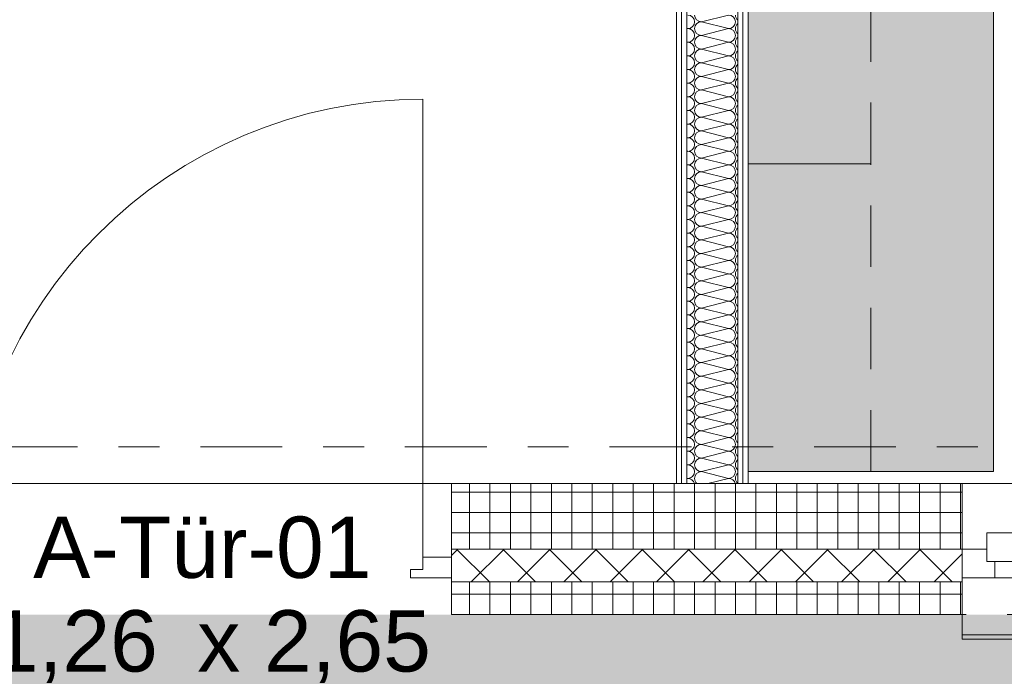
# Model space of a CAD drawing. Header units: metres. Extents: x -167 to 338, y -186 to 508.
# Tile 46 of 256: x 43.58 to 45.99, y 28.03 to 29.63. Entities that reach past the tile are written whole.
import ezdxf
from ezdxf.enums import TextEntityAlignment as Align

# ---------------------------------------------------------------- set-up
doc = ezdxf.new("R2010")
doc.units = ezdxf.units.M
doc.header["$MEASUREMENT"] = 0
doc.linetypes.add('Raster', pattern=[0.4, 0.2, -0.1, 0, -0.1])
doc.linetypes.add('Strichlinie eng', pattern=[0.23, 0.15, -0.08])
for name, color, linetype in [('10 Wand außen', 7, 'Continuous'), ('20 Decke', 7, 'Continuous'), ('50 Küche', 7, 'Continuous'), ('60 Gelände 2D Übersicht', 7, 'Continuous'), ('90 Achsraster', 7, 'Continuous'), ('94 Genehmigungsplanung Bemaßung', 7, 'Continuous')]:
    doc.layers.add(name, color=color, linetype=linetype)
doc.styles.add('ERSTELLTER_STIL_1', font='arial.ttf')
doc.styles.add('ERSTELLTER_STIL_2', font='arial.ttf')
doc.dimstyles.new('ERSTELLTER_STIL__1', dxfattribs={"dimtxt": 0.25, "dimasz": 0.19, "dimexe": 0.18, "dimexo": 0.1, "dimgap": 0, "dimtad": 1, "dimtih": 1, "dimtoh": 1, "dimzin": 0, "dimdsep": 46, "dimtxsty": 'ERSTELLTER_STIL_1', "dimblk": 'ARROWHEAD_6', "dimblk1": 'ARROWHEAD_6', "dimblk2": 'ARROWHEAD_6', "dimcen": 0.09, "dimclrd": 7, "dimclre": 7, "dimclrt": 7, "dimazin": 0, "dimtfac": 1, "dimtdec": 4, "dimtmove": 0, "dimatfit": 3, "dimfxl": 1, "dimtolj": 1, "dimtzin": 0, "dimarcsym": 0})
doc.dimstyles.new('ERSTELLTER_STIL__2', dxfattribs={"dimtxt": 0.25, "dimasz": 0.19, "dimexe": 0.18, "dimexo": 0.1, "dimgap": 0, "dimtad": 1, "dimzin": 0, "dimdsep": 46, "dimtxsty": 'ERSTELLTER_STIL_1', "dimblk": 'ARROWHEAD_6', "dimblk1": 'ARROWHEAD_6', "dimblk2": 'ARROWHEAD_6', "dimcen": 0.09, "dimclrd": 7, "dimclre": 7, "dimclrt": 7, "dimazin": 0, "dimtfac": 1, "dimtdec": 4, "dimtmove": 0, "dimatfit": 3, "dimfxl": 1, "dimtolj": 1, "dimtzin": 0, "dimarcsym": 0})
pattern_1 = [(0, (27236.132094, 33357.27905), (0, 0.05), []), (90, (27236.132094, 33357.27905), (-0.05, 0), [])]
pattern_2 = [(0, (27236.132094, 33357.27905), (0, 0.075), [0, -0.075])]

# ---------------------------------------------------------------- blocks, each defined once
blk = doc.blocks.new('1-Flügelfenster 27_2')
at = {"layer": '10 Wand außen', "color": 7, "linetype": 'Continuous', "lineweight": 13}
for p, q in [((-0.505, 0.16), (0.505, 0.16)), ((-0.505, -0.07), (-0.505, -0.22)), ((0.505, -0.22), (0.505, -0.07)), ((-0.505, -0.16), (-0.505, -0.21)), ((0.505, -0.21), (0.505, -0.16)), ((-0.505, -0.21), (0.505, -0.21)), ((-0.505, -0.22), (0.505, -0.22))]:
    blk.add_line(p, q, dxfattribs=at)
at = {"layer": '10 Wand außen', "color": 8, "linetype": 'Continuous', "lineweight": 18}
for p, q in [((-0.505, 0), (-0.505, 0.16)), ((0.505, 0), (0.505, 0.16)), ((-0.505, -0.07), (-0.505, 0)), ((-0.505, -0.07), (-0.505, 0)), ((0.505, -0.07), (0.505, 0)), ((0.505, -0.07), (0.505, 0)), ((-0.505, -0.08), (-0.505, -0.07)), ((0.505, -0.08), (0.505, -0.07)), ((-0.505, -0.16), (-0.505, -0.08)), ((0.505, -0.16), (0.505, -0.08))]:
    blk.add_line(p, q, dxfattribs=at)
at = {"layer": '10 Wand außen', "color": 7, "linetype": 'Continuous', "lineweight": 18}
for p, q in [((-0.445, -0.03), (-0.445, 0.04)), ((-0.445, 0.04), (-0.365, 0.04)), ((-0.365, 0.04), (0.365, 0.04)), ((-0.365, 0.04), (-0.365, -0.03)), ((0.365, -0.03), (0.365, 0.04)), ((0.365, 0.04), (0.445, 0.04)), ((0.445, 0.04), (0.445, -0.03)), ((-0.505, 0), (-0.445, 0)), ((-0.445, 0), (-0.445, -0.03)), ((-0.365, 0.01), (0.365, 0.01)), ((0.445, -0.03), (0.445, 0)), ((0.445, 0), (0.505, 0)), ((0.365, 0), (-0.365, 0)), ((-0.445, -0.03), (-0.425, -0.03)), ((-0.365, -0.03), (-0.445, -0.03)), ((-0.425, -0.03), (-0.425, -0.07)), ((0.365, -0.03), (-0.365, -0.03)), ((0.445, -0.03), (0.365, -0.03)), ((0.425, -0.07), (0.425, -0.03)), ((0.425, -0.03), (0.445, -0.03)), ((-0.425, -0.07), (-0.505, -0.07)), ((0.425, -0.07), (-0.425, -0.07)), ((0.505, -0.07), (0.425, -0.07))]:
    blk.add_line(p, q, dxfattribs=at)
at = {"layer": '10 Wand außen', "color": 7, "linetype": 'Strichlinie eng', "lineweight": 13}
blk.add_line((-0.505, -0.16), (0.505, -0.16), dxfattribs=at)
blk = doc.blocks.new('Eingang 01 1-Fl 27')
at = {"layer": '10 Wand außen', "color": 7, "linetype": 'Continuous', "lineweight": 18}
for p, q in [((0.56, 0), (0.56, 1.12)), ((-0.56, 0), (-0.63, 0)), ((-0.63, 0), (-0.63, -0.05)), ((-0.56, -0.03), (-0.56, 0)), ((0.56, -0.03), (0.56, 0)), ((0.56, 0), (0.63, 0)), ((0.63, 0), (0.63, -0.05)), ((-0.53, -0.03), (-0.56, -0.03)), ((-0.53, -0.05), (-0.53, -0.03)), ((0.53, -0.05), (0.53, -0.03)), ((0.53, -0.03), (0.56, -0.03)), ((-0.63, -0.05), (-0.53, -0.05)), ((0.63, -0.05), (0.53, -0.05))]:
    blk.add_line(p, q, dxfattribs=at)
at = {"layer": '10 Wand außen', "color": 8, "linetype": 'Continuous', "lineweight": 18}
for p, q in [((-0.63, 0.18), (-0.63, 0.02)), ((0.63, 0.18), (0.63, 0.02)), ((-0.63, 0.02), (-0.63, 0)), ((-0.63, 0), (-0.63, -0.05)), ((-0.63, 0), (-0.63, -0.05)), ((0.63, 0.02), (0.63, 0)), ((0.63, 0), (0.63, -0.05)), ((0.63, 0), (0.63, -0.05)), ((-0.63, -0.05), (-0.63, -0.06)), ((-0.63, -0.06), (-0.63, -0.14)), ((0.63, -0.05), (0.63, -0.06)), ((0.63, -0.06), (0.63, -0.14))]:
    blk.add_line(p, q, dxfattribs=at)
at = {"layer": '10 Wand außen', "color": 7, "linetype": 'Continuous', "lineweight": 13}
blk.add_arc((0.56, 0), 1.12, 90, 180, dxfattribs=at)
blk = doc.blocks.new('T Marker 27_9')
at = {"layer": '10 Wand außen', "color": 7, "lineweight": 13, "char_height": 0.15, "attachment_point": 7, "style": 'ERSTELLTER_STIL_1'}
for s, insert in [('\\A1;{\\pql;\\pt0;\\fArial|b0|i0|c0|p0;\\W1.000000;1,26\\fArial|b0|i0|c0|p0;\\W1.000000;\\A1{\\H.66x;\\S^  ;}\\fArial|b0|i0|c0|p0;\\W1.000000; x 2,65\\fArial|b0|i0|c0|p0;\\W1.000000;\\A1{\\H.66x;\\S^  ;}}', (-0.4954, -0.5033)), ('\\A1;{\\pql;\\pt0;\\fArial|b0|i0|c0|p0;\\W1.000000;A-Tür-01\\fArial|b0|i0|c0|p0;\\W1.000000;\\fArial|b0|i0|c0|p0;\\W1.000000;\\fArial|b0|i0|c0|p0;\\W1.000000;}', (-0.3922, -0.2326))]:
    blk.add_mtext(s, dxfattribs=dict(at, insert=insert))
blk = doc.blocks.new('*X104', base_point=(27236.1321, 33357.279))
at = {"layer": '10 Wand außen', "color": 8, "linetype": 'Continuous', "lineweight": 18}
for p, q in [((45.3154, 29.6457), (45.2488, 29.629)), ((45.3154, 29.6124), (45.2488, 29.629)), ((45.2154, 29.6124), (45.213, 29.613)), ((45.2154, 29.6124), (45.213, 29.6118)), ((45.3154, 29.6124), (45.2488, 29.5957)), ((45.2154, 29.579), (45.213, 29.5797)), ((45.2154, 29.579), (45.213, 29.5784)), ((45.3154, 29.579), (45.2488, 29.5957)), ((45.3154, 29.579), (45.2488, 29.5624)), ((45.3154, 29.5457), (45.2488, 29.5624)), ((45.2154, 29.5457), (45.213, 29.5463)), ((45.2154, 29.5457), (45.213, 29.5451)), ((45.3154, 29.5457), (45.2488, 29.529)), ((45.3154, 29.5124), (45.2488, 29.529)), ((45.2154, 29.5124), (45.213, 29.513)), ((45.2154, 29.5124), (45.213, 29.5118)), ((45.3154, 29.5124), (45.2488, 29.4957)), ((45.2154, 29.479), (45.213, 29.4797)), ((45.2154, 29.479), (45.213, 29.4784)), ((45.3154, 29.479), (45.2488, 29.4957)), ((45.3154, 29.479), (45.2488, 29.4624)), ((45.3154, 29.4457), (45.2488, 29.4624)), ((45.2154, 29.4457), (45.213, 29.4463)), ((45.2154, 29.4457), (45.213, 29.4451)), ((45.3154, 29.4457), (45.2488, 29.429)), ((45.2154, 29.4124), (45.213, 29.413)), ((45.2154, 29.4124), (45.213, 29.4118)), ((45.3154, 29.4124), (45.2488, 29.429)), ((45.3154, 29.4124), (45.2488, 29.3957)), ((45.3154, 29.379), (45.2488, 29.3957)), ((45.2154, 29.379), (45.213, 29.3797)), ((45.2154, 29.379), (45.213, 29.3784)), ((45.3154, 29.379), (45.2488, 29.3624)), ((45.3154, 29.3457), (45.2488, 29.3624)), ((45.2154, 29.3457), (45.213, 29.3463)), ((45.2154, 29.3457), (45.213, 29.3451)), ((45.3154, 29.3457), (45.2488, 29.329)), ((45.2154, 29.3124), (45.213, 29.313)), ((45.2154, 29.3124), (45.213, 29.3118)), ((45.3154, 29.3124), (45.2488, 29.329)), ((45.3154, 29.3124), (45.2488, 29.2957)), ((45.3154, 29.279), (45.2488, 29.2957)), ((45.2154, 29.279), (45.213, 29.2797)), ((45.2154, 29.279), (45.213, 29.2784)), ((45.3154, 29.279), (45.2488, 29.2624)), ((45.3154, 29.2457), (45.2488, 29.2624)), ((45.2154, 29.2457), (45.213, 29.2463)), ((45.2154, 29.2457), (45.213, 29.2451)), ((45.3154, 29.2457), (45.2488, 29.229)), ((45.2154, 29.2124), (45.213, 29.213)), ((45.3154, 29.2124), (45.2488, 29.229)), ((45.2154, 29.2124), (45.213, 29.2118)), ((45.3154, 29.2124), (45.2488, 29.1957)), ((45.3154, 29.179), (45.2488, 29.1957)), ((45.2154, 29.179), (45.213, 29.1797)), ((45.2154, 29.179), (45.213, 29.1784)), ((45.3154, 29.179), (45.2488, 29.1624)), ((45.2154, 29.1457), (45.213, 29.1463)), ((45.2154, 29.1457), (45.213, 29.1451)), ((45.3154, 29.1457), (45.2488, 29.1624)), ((45.3154, 29.1457), (45.2488, 29.129)), ((45.3154, 29.1124), (45.2488, 29.129)), ((45.2154, 29.1124), (45.213, 29.113)), ((45.2154, 29.1124), (45.213, 29.1118)), ((45.3154, 29.1124), (45.2488, 29.0957)), ((45.3154, 29.079), (45.2488, 29.0957)), ((45.2154, 29.079), (45.213, 29.0797)), ((45.2154, 29.079), (45.213, 29.0784)), ((45.3154, 29.079), (45.2488, 29.0624)), ((45.2154, 29.0457), (45.213, 29.0463)), ((45.2154, 29.0457), (45.213, 29.0451)), ((45.3154, 29.0457), (45.2488, 29.0624)), ((45.3154, 29.0457), (45.2488, 29.029)), ((45.3154, 29.0124), (45.2488, 29.029)), ((45.2154, 29.0124), (45.213, 29.013)), ((45.2154, 29.0124), (45.213, 29.0118)), ((45.3154, 29.0124), (45.2488, 28.9957)), ((45.2154, 28.979), (45.213, 28.9797)), ((45.2154, 28.979), (45.213, 28.9784)), ((45.3154, 28.979), (45.2488, 28.9957)), ((45.3154, 28.979), (45.2488, 28.9624)), ((45.3154, 28.9457), (45.2488, 28.9624)), ((45.2154, 28.9457), (45.213, 28.9463)), ((45.2154, 28.9457), (45.213, 28.9451)), ((45.3154, 28.9457), (45.2488, 28.929)), ((45.3154, 28.9124), (45.2488, 28.929)), ((45.2154, 28.9124), (45.213, 28.913)), ((45.2154, 28.9124), (45.213, 28.9118)), ((45.3154, 28.9124), (45.2488, 28.8957)), ((45.2154, 28.879), (45.213, 28.8797)), ((45.2154, 28.879), (45.213, 28.8784)), ((45.3154, 28.879), (45.2488, 28.8957)), ((45.3154, 28.879), (45.2488, 28.8624)), ((45.3154, 28.8457), (45.2488, 28.8624)), ((45.2154, 28.8457), (45.213, 28.8463)), ((45.2154, 28.8457), (45.213, 28.8451)), ((45.3154, 28.8457), (45.2488, 28.829)), ((45.3154, 28.8124), (45.2488, 28.829)), ((45.2154, 28.8124), (45.213, 28.813)), ((45.2154, 28.8124), (45.213, 28.8118)), ((45.3154, 28.8124), (45.2488, 28.7957)), ((45.2154, 28.779), (45.213, 28.7797)), ((45.3154, 28.779), (45.2488, 28.7957)), ((45.2154, 28.779), (45.213, 28.7784)), ((45.3154, 28.779), (45.2488, 28.7624)), ((45.3154, 28.7457), (45.2488, 28.7624)), ((45.2154, 28.7457), (45.213, 28.7463)), ((45.2154, 28.7457), (45.213, 28.7451)), ((45.3154, 28.7457), (45.2488, 28.729)), ((45.2154, 28.7124), (45.213, 28.713)), ((45.2154, 28.7124), (45.213, 28.7118)), ((45.3154, 28.7124), (45.2488, 28.729)), ((45.3154, 28.7124), (45.2488, 28.6957)), ((45.3154, 28.679), (45.2488, 28.6957)), ((45.2154, 28.679), (45.213, 28.6797)), ((45.2154, 28.679), (45.213, 28.6784)), ((45.3154, 28.679), (45.2488, 28.6624)), ((45.3154, 28.6457), (45.2488, 28.6624)), ((45.2154, 28.6457), (45.213, 28.6463)), ((45.2154, 28.6457), (45.213, 28.6451)), ((45.3154, 28.6457), (45.2488, 28.629)), ((45.2154, 28.6124), (45.213, 28.613)), ((45.2154, 28.6124), (45.213, 28.6118)), ((45.3154, 28.6124), (45.2488, 28.629)), ((45.3154, 28.6124), (45.2488, 28.5957)), ((45.3154, 28.579), (45.2488, 28.5957)), ((45.2154, 28.579), (45.213, 28.5797)), ((45.2154, 28.579), (45.213, 28.5784)), ((45.3154, 28.579), (45.2488, 28.5624)), ((45.2154, 28.5457), (45.213, 28.5463)), ((45.2154, 28.5457), (45.213, 28.5451)), ((45.3154, 28.5457), (45.2488, 28.5624)), ((45.3154, 28.5457), (45.2488, 28.529)), ((45.3154, 28.5124), (45.2488, 28.529)), ((45.2154, 28.5124), (45.213, 28.513)), ((45.2154, 28.5124), (45.213, 28.5118)), ((45.3154, 28.5124), (45.2646, 28.4997))]:
    blk.add_line(p, q, dxfattribs=at)
for centre, start, end in [((45.2154, 29.629), 0, 90), ((45.2154, 29.629), 270, 0), ((45.2488, 29.6457), 180, 270), ((45.2488, 29.6124), 90, 180), ((45.3154, 29.629), 0, 90), ((45.3154, 29.629), 270, 0), ((45.3488, 29.6457), 180, 229.7207), ((45.3488, 29.6124), 130.2793, 180), ((45.2154, 29.5957), 0, 90), ((45.2488, 29.6124), 180, 270), ((45.3154, 29.5957), 0, 90), ((45.3488, 29.6124), 180, 229.7207), ((45.2154, 29.5957), 270, 0), ((45.2154, 29.5624), 0, 90), ((45.2488, 29.579), 90, 180), ((45.2488, 29.579), 180, 270), ((45.3154, 29.5957), 270, 0), ((45.3154, 29.5624), 0, 90), ((45.3488, 29.579), 130.2793, 180), ((45.3488, 29.579), 180, 229.7207), ((45.2154, 29.5624), 270, 0), ((45.2488, 29.5457), 90, 180), ((45.3154, 29.5624), 270, 0), ((45.3488, 29.5457), 130.2793, 180), ((45.2154, 29.529), 0, 90), ((45.2154, 29.529), 270, 0), ((45.2488, 29.5457), 180, 270), ((45.2488, 29.5124), 90, 180), ((45.3154, 29.529), 0, 90), ((45.3154, 29.529), 270, 0), ((45.3488, 29.5457), 180, 229.7207), ((45.2154, 29.4957), 0, 90), ((45.2488, 29.5124), 180, 270), ((45.3154, 29.4957), 0, 90), ((45.3488, 29.5124), 130.2793, 180), ((45.3488, 29.5124), 180, 229.7207), ((45.2154, 29.4957), 270, 0), ((45.2154, 29.4624), 0, 90), ((45.2488, 29.479), 90, 180), ((45.2488, 29.479), 180, 270), ((45.3154, 29.4957), 270, 0), ((45.3154, 29.4624), 0, 90), ((45.3488, 29.479), 130.2793, 180), ((45.3488, 29.479), 180, 229.7207), ((45.2154, 29.4624), 270, 0), ((45.2488, 29.4457), 90, 180), ((45.3154, 29.4624), 270, 0), ((45.3488, 29.4457), 130.2793, 180), ((45.2154, 29.429), 0, 90), ((45.2488, 29.4457), 180, 270), ((45.3154, 29.429), 0, 90), ((45.3488, 29.4457), 180, 229.7207), ((45.2154, 29.429), 270, 0), ((45.2154, 29.3957), 0, 90), ((45.2488, 29.4124), 90, 180), ((45.2488, 29.4124), 180, 270), ((45.3154, 29.429), 270, 0), ((45.3154, 29.3957), 0, 90), ((45.3488, 29.4124), 130.2793, 180), ((45.3488, 29.4124), 180, 229.7207), ((45.2154, 29.3957), 270, 0), ((45.2488, 29.379), 90, 180), ((45.3154, 29.3957), 270, 0), ((45.3488, 29.379), 130.2793, 180), ((45.2154, 29.3624), 0, 90), ((45.2154, 29.3624), 270, 0), ((45.2488, 29.379), 180, 270), ((45.2488, 29.3457), 90, 180), ((45.3154, 29.3624), 0, 90), ((45.3154, 29.3624), 270, 0), ((45.3488, 29.379), 180, 229.7207), ((45.3488, 29.3457), 130.2793, 180), ((45.2154, 29.329), 0, 90), ((45.2488, 29.3457), 180, 270), ((45.3154, 29.329), 0, 90), ((45.3488, 29.3457), 180, 229.7207), ((45.2154, 29.329), 270, 0), ((45.2154, 29.2957), 0, 90), ((45.2488, 29.3124), 90, 180), ((45.2488, 29.3124), 180, 270), ((45.3154, 29.329), 270, 0), ((45.3154, 29.2957), 0, 90), ((45.3488, 29.3124), 130.2793, 180), ((45.3488, 29.3124), 180, 229.7207), ((45.2154, 29.2957), 270, 0), ((45.2488, 29.279), 90, 180), ((45.3154, 29.2957), 270, 0), ((45.3488, 29.279), 130.2793, 180), ((45.2154, 29.2624), 0, 90), ((45.2154, 29.2624), 270, 0), ((45.2488, 29.279), 180, 270), ((45.2488, 29.2457), 90, 180), ((45.3154, 29.2624), 0, 90), ((45.3154, 29.2624), 270, 0), ((45.3488, 29.279), 180, 229.7207), ((45.2154, 29.229), 0, 90), ((45.2488, 29.2457), 180, 270), ((45.3154, 29.229), 0, 90), ((45.3488, 29.2457), 130.2793, 180), ((45.3488, 29.2457), 180, 229.7207), ((45.2154, 29.229), 270, 0), ((45.2488, 29.2124), 90, 180), ((45.3154, 29.229), 270, 0), ((45.3488, 29.2124), 130.2793, 180), ((45.2154, 29.1957), 0, 90), ((45.2154, 29.1957), 270, 0), ((45.2488, 29.2124), 180, 270), ((45.2488, 29.179), 90, 180), ((45.3154, 29.1957), 0, 90), ((45.3154, 29.1957), 270, 0), ((45.3488, 29.2124), 180, 229.7207), ((45.3488, 29.179), 130.2793, 180), ((45.2154, 29.1624), 0, 90), ((45.2488, 29.179), 180, 270), ((45.3154, 29.1624), 0, 90), ((45.3488, 29.179), 180, 229.7207), ((45.2154, 29.1624), 270, 0), ((45.2154, 29.129), 0, 90), ((45.2488, 29.1457), 90, 180), ((45.2488, 29.1457), 180, 270), ((45.3154, 29.1624), 270, 0), ((45.3154, 29.129), 0, 90), ((45.3488, 29.1457), 130.2793, 180), ((45.3488, 29.1457), 180, 229.7207), ((45.2154, 29.129), 270, 0), ((45.2488, 29.1124), 90, 180), ((45.3154, 29.129), 270, 0), ((45.3488, 29.1124), 130.2793, 180), ((45.2154, 29.0957), 0, 90), ((45.2154, 29.0957), 270, 0), ((45.2488, 29.1124), 180, 270), ((45.2488, 29.079), 90, 180), ((45.3154, 29.0957), 0, 90), ((45.3154, 29.0957), 270, 0), ((45.3488, 29.1124), 180, 229.7207), ((45.2154, 29.0624), 0, 90), ((45.2488, 29.079), 180, 270), ((45.3154, 29.0624), 0, 90), ((45.3488, 29.079), 130.2793, 180), ((45.3488, 29.079), 180, 229.7207), ((45.2154, 29.0624), 270, 0), ((45.2154, 29.029), 0, 90), ((45.2488, 29.0457), 90, 180), ((45.2488, 29.0457), 180, 270), ((45.3154, 29.0624), 270, 0), ((45.3154, 29.029), 0, 90), ((45.3488, 29.0457), 130.2793, 180), ((45.3488, 29.0457), 180, 229.7207), ((45.2154, 29.029), 270, 0), ((45.2488, 29.0124), 90, 180), ((45.3154, 29.029), 270, 0), ((45.3488, 29.0124), 130.2793, 180), ((45.2154, 28.9957), 0, 90), ((45.2488, 29.0124), 180, 270), ((45.3154, 28.9957), 0, 90), ((45.3488, 29.0124), 180, 229.7207), ((45.2154, 28.9957), 270, 0), ((45.2154, 28.9624), 0, 90), ((45.2488, 28.979), 90, 180), ((45.2488, 28.979), 180, 270), ((45.3154, 28.9957), 270, 0), ((45.3154, 28.9624), 0, 90), ((45.3488, 28.979), 130.2793, 180), ((45.3488, 28.979), 180, 229.7207), ((45.2154, 28.9624), 270, 0), ((45.2488, 28.9457), 90, 180), ((45.3154, 28.9624), 270, 0), ((45.3488, 28.9457), 130.2793, 180), ((45.2154, 28.929), 0, 90), ((45.2154, 28.929), 270, 0), ((45.2488, 28.9457), 180, 270), ((45.2488, 28.9124), 90, 180), ((45.3154, 28.929), 0, 90), ((45.3154, 28.929), 270, 0), ((45.3488, 28.9457), 180, 229.7207), ((45.3488, 28.9124), 130.2793, 180), ((45.2154, 28.8957), 0, 90), ((45.2488, 28.9124), 180, 270), ((45.3154, 28.8957), 0, 90), ((45.3488, 28.9124), 180, 229.7207), ((45.2154, 28.8957), 270, 0), ((45.2154, 28.8624), 0, 90), ((45.2488, 28.879), 90, 180), ((45.2488, 28.879), 180, 270), ((45.3154, 28.8957), 270, 0), ((45.3154, 28.8624), 0, 90), ((45.3488, 28.879), 130.2793, 180), ((45.3488, 28.879), 180, 229.7207), ((45.2154, 28.8624), 270, 0), ((45.2488, 28.8457), 90, 180), ((45.3154, 28.8624), 270, 0), ((45.3488, 28.8457), 130.2793, 180), ((45.2154, 28.829), 0, 90), ((45.2154, 28.829), 270, 0), ((45.2488, 28.8457), 180, 270), ((45.2488, 28.8124), 90, 180), ((45.3154, 28.829), 0, 90), ((45.3154, 28.829), 270, 0), ((45.3488, 28.8457), 180, 229.7207), ((45.2154, 28.7957), 0, 90), ((45.2488, 28.8124), 180, 270), ((45.3154, 28.7957), 0, 90), ((45.3488, 28.8124), 130.2793, 180), ((45.3488, 28.8124), 180, 229.7207), ((45.2154, 28.7957), 270, 0), ((45.2488, 28.779), 90, 180), ((45.3154, 28.7957), 270, 0), ((45.3488, 28.779), 130.2793, 180), ((45.2154, 28.7624), 0, 90), ((45.2154, 28.7624), 270, 0), ((45.2488, 28.779), 180, 270), ((45.2488, 28.7457), 90, 180), ((45.3154, 28.7624), 0, 90), ((45.3154, 28.7624), 270, 0), ((45.3488, 28.779), 180, 229.7207), ((45.3488, 28.7457), 130.2793, 180), ((45.2154, 28.729), 0, 90), ((45.2488, 28.7457), 180, 270), ((45.3154, 28.729), 0, 90), ((45.3488, 28.7457), 180, 229.7207), ((45.2154, 28.729), 270, 0), ((45.2154, 28.6957), 0, 90), ((45.2488, 28.7124), 90, 180), ((45.2488, 28.7124), 180, 270), ((45.3154, 28.729), 270, 0), ((45.3154, 28.6957), 0, 90), ((45.3488, 28.7124), 130.2793, 180), ((45.3488, 28.7124), 180, 229.7207), ((45.2154, 28.6957), 270, 0), ((45.2488, 28.679), 90, 180), ((45.3154, 28.6957), 270, 0), ((45.3488, 28.679), 130.2793, 180), ((45.2154, 28.6624), 0, 90), ((45.2154, 28.6624), 270, 0), ((45.2488, 28.679), 180, 270), ((45.2488, 28.6457), 90, 180), ((45.3154, 28.6624), 0, 90), ((45.3154, 28.6624), 270, 0), ((45.3488, 28.679), 180, 229.7207), ((45.2154, 28.629), 0, 90), ((45.2488, 28.6457), 180, 270), ((45.3154, 28.629), 0, 90), ((45.3488, 28.6457), 130.2793, 180), ((45.3488, 28.6457), 180, 229.7207), ((45.2154, 28.629), 270, 0), ((45.2154, 28.5957), 0, 90), ((45.2488, 28.6124), 90, 180), ((45.2488, 28.6124), 180, 270), ((45.3154, 28.629), 270, 0), ((45.3154, 28.5957), 0, 90), ((45.3488, 28.6124), 130.2793, 180), ((45.3488, 28.6124), 180, 229.7207), ((45.2154, 28.5957), 270, 0), ((45.2488, 28.579), 90, 180), ((45.3154, 28.5957), 270, 0), ((45.3488, 28.579), 130.2793, 180), ((45.2154, 28.5624), 0, 90), ((45.2488, 28.579), 180, 270), ((45.3154, 28.5624), 0, 90), ((45.3488, 28.579), 180, 229.7207), ((45.2154, 28.5624), 270, 0), ((45.2154, 28.529), 0, 90), ((45.2488, 28.5457), 90, 180), ((45.2488, 28.5457), 180, 270), ((45.3154, 28.5624), 270, 0), ((45.3154, 28.529), 0, 90), ((45.3488, 28.5457), 130.2793, 180), ((45.3488, 28.5457), 180, 229.7207), ((45.2154, 28.529), 270, 0), ((45.2488, 28.5124), 90, 180), ((45.3154, 28.529), 270, 0), ((45.3488, 28.5124), 130.2793, 180), ((45.2154, 28.4957), 13.7464, 90), ((45.2488, 28.5124), 180, 229.6741), ((45.3154, 28.4957), 13.7464, 90), ((45.3488, 28.5124), 180, 229.7012)]:
    blk.add_arc(centre, 0.0167, start, end, dxfattribs=at)
blk = doc.blocks.new('Standard-Rastermarker_139')
at = {"layer": '90 Achsraster', "color": 14, "linetype": 'Raster', "lineweight": 18, "true_color": 0xa80000}
blk.add_line((1, 0), (45.4427, 0), dxfattribs=at)
at = {"layer": '90 Achsraster', "color": 14, "lineweight": 18, "true_color": 0xa80000, "style": 'ERSTELLTER_STIL_2'}
for tag, p in [('AC_MarkerText_1_0', (-0.35, 0.15)), ('AC_MarkerText_1_1', (46.7927, 0.15))]:
    blk.add_attdef(tag, text='', height=0.3, dxfattribs=at).set_placement(p, align=Align.TOP_CENTER)
blk = doc.blocks.new('Konzeptküche 27_2')
at = {"layer": '50 Küche', "linetype": 'Continuous', "lineweight": 0, "true_color": 0xffffff}
blk.add_hatch(color=7, dxfattribs=at).paths.add_polyline_path([(0.7009, 0), (3, 0), (3, 0.6), (0.7009, 0.6)])
at = {"layer": '50 Küche', "color": 7, "linetype": 'Strichlinie eng', "lineweight": 13}
for p, q in [((2.2483, 0.3), (1.4856, 0.3)), ((3, 0.3), (2.2483, 0.3)), ((2.2483, 0.3), (2.2483, 0)), ((2.2483, 0), (2.2483, 0.3)), ((3, 0), (3, 0.3)), ((1.4856, 0), (2.2483, 0)), ((2.2483, 0), (3, 0))]:
    blk.add_line(p, q, dxfattribs=at)
at = {"layer": '50 Küche', "color": 7, "linetype": 'Continuous', "lineweight": 13, "flags": 128}
blk.add_lwpolyline([(0.7009, 0), (3, 0), (3, 0.6), (0.7009, 0.6)], close=True, dxfattribs=at)
blk = doc.blocks.new('*D503', base_point=(27236.1321, 33357.279))
at = {"layer": '94 Genehmigungsplanung Bemaßung', "color": 7, "linetype": 'Continuous', "lineweight": 13}
for p, q in [((40.2661, 26.1165), (40.2661, 26.4915)), ((45.188, 26.1165), (45.188, 26.4915)), ((40.3661, 26.404), (40.1661, 26.204)), ((45.288, 26.404), (45.088, 26.204)), ((40.2661, 26.304), (45.188, 26.304))]:
    blk.add_line(p, q, dxfattribs=at)
at = {"layer": '94 Genehmigungsplanung Bemaßung', "color": 7, "lineweight": 13, "char_height": 0.25, "attachment_point": 7, "style": 'ERSTELLTER_STIL_1'}
for s, insert in [('\\A1;{\\pql;\\fArial|b0|i0|c0|p0;\\W1.000000;17\\fArial|b0|i0|c0|p0;\\W1.000000;\\A1{\\H.66x;\\S5^  ;}}', (44.5808, 26.3399)), ('\\A1;{\\pql;\\fArial|b0|i0|c0|p0;\\W1.000000;4,92}', (42.1398, 26.354))]:
    blk.add_mtext(s, dxfattribs=dict(at, insert=insert))
blk = doc.blocks.new('ARROWHEAD_6')
at = {"color": 0, "linetype": 'Continuous', "lineweight": 0}
for p, q in [((-0.5, -0.5), (0.5, 0.5)), ((0, 0), (-1, 0))]:
    blk.add_line(p, q, dxfattribs=at)
blk = doc.blocks.new('*D504', base_point=(27236.1321, 33357.279))
at = {"layer": '94 Genehmigungsplanung Bemaßung', "color": 7, "linetype": 'Continuous', "lineweight": 13}
for p, q in [((45.188, 26.1165), (45.188, 26.4915)), ((45.363, 26.1165), (45.363, 26.4915)), ((45.288, 26.404), (45.088, 26.204)), ((45.463, 26.404), (45.263, 26.204)), ((45.188, 26.304), (45.363, 26.304))]:
    blk.add_line(p, q, dxfattribs=at)
blk = doc.blocks.new('*D505', base_point=(27236.1321, 33357.279))
at = {"layer": '94 Genehmigungsplanung Bemaßung', "color": 7, "linetype": 'Continuous', "lineweight": 13}
for p, q in [((45.363, 26.1165), (45.363, 26.4915)), ((57.8425, 26.1165), (57.8425, 26.4915)), ((45.463, 26.404), (45.263, 26.204)), ((57.9425, 26.404), (57.7425, 26.204)), ((45.363, 26.304), (57.8425, 26.304))]:
    blk.add_line(p, q, dxfattribs=at)
at = {"layer": '94 Genehmigungsplanung Bemaßung', "color": 7, "lineweight": 13, "char_height": 0.25, "attachment_point": 7, "style": 'ERSTELLTER_STIL_1'}
for s, insert in [('\\A1;{\\pql;\\fArial|b0|i0|c0|p0;\\W1.000000;12,48}', (50.9831, 26.354)), ('\\A1;{\\pql;\\fArial|b0|i0|c0|p0;\\W1.000000;32}', (57.3611, 26.354))]:
    blk.add_mtext(s, dxfattribs=dict(at, insert=insert))
blk = doc.blocks.new('*D507', base_point=(27236.1321, 33357.279))
at = {"layer": '94 Genehmigungsplanung Bemaßung', "color": 7, "linetype": 'Continuous', "lineweight": 13}
for p, q in [((15.4411, 28.9197), (15.6411, 28.7197)), ((15.7286, 28.8197), (15.3536, 28.8197)), ((15.5411, 28.1797), (15.5411, 28.8197)), ((15.4411, 28.2797), (15.6411, 28.0797)), ((15.7286, 28.1797), (15.3536, 28.1797)), ((15.5411, 28.0297), (15.5411, 28.1797))]:
    blk.add_line(p, q, dxfattribs=at)
at = {"layer": '94 Genehmigungsplanung Bemaßung', "color": 7, "lineweight": 13, "insert": (15.4911, 28.309), "char_height": 0.25, "attachment_point": 7, "rotation": 90, "style": 'ERSTELLTER_STIL_1'}
blk.add_mtext('\\A1;{\\pql;\\fArial|b0|i0|c0|p0;\\W1.000000;64}', dxfattribs=at)

msp = doc.modelspace()

# ---------------------------------------------------------------- hatches: boundary and pattern name
at = {"layer": '10 Wand außen', "linetype": 'Continuous', "lineweight": 13, "true_color": 0x000100}
h = msp.add_hatch(dxfattribs=at)
h.set_pattern_fill('Gipskarton_0001', color=98, style=0, pattern_type=2)
h.set_pattern_definition(pattern_2)
h.paths.add_polyline_path([(45.188, 28.4997), (45.2005, 28.4997), (45.2005, 30.8724), (45.188, 30.8724)])
h = msp.add_hatch(dxfattribs=at)
h.set_pattern_fill('Gipskarton_0001', color=98, style=0, pattern_type=2)
h.set_pattern_definition(pattern_2)
h.paths.add_polyline_path([(45.2005, 30.8724), (45.2005, 28.4997), (45.213, 28.4997), (45.213, 30.8724)])
h = msp.add_hatch(dxfattribs=at)
h.set_pattern_fill('Gipskarton_0001', color=98, style=0, pattern_type=2)
h.set_pattern_definition(pattern_2)
h.paths.add_polyline_path([(45.3505, 30.8724), (45.338, 30.8724), (45.338, 28.4997), (45.3505, 28.4997)])
h = msp.add_hatch(dxfattribs=at)
h.set_pattern_fill('Gipskarton_0001', color=98, style=0, pattern_type=2)
h.set_pattern_definition(pattern_2)
h.paths.add_polyline_path([(45.363, 30.8724), (45.3505, 30.8724), (45.3505, 28.4997), (45.363, 28.4997)])
at = {"layer": '10 Wand außen', "linetype": 'Continuous', "lineweight": 18}
h = msp.add_hatch(dxfattribs=at)
h.set_pattern_fill('Beton__Fertigteil_Träger_1D', color=8, style=0, pattern_type=2)
h.set_pattern_definition(pattern_1)
h.paths.add_polyline_path([(44.638, 28.3397), (45.8861, 28.3397), (45.8861, 28.4997), (44.638, 28.4997)])
h = msp.add_hatch(dxfattribs=at)
h.set_pattern_fill('Dämmung__hart_1_0001', color=8, style=0, pattern_type=2)
h.set_pattern_definition([(45, (27236.132094, 33357.27905), (-0.0565685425, 0.0565685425), []), (135, (27236.132094, 33357.27905), (0.0565685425, 0.0565685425), [])])
h.paths.add_polyline_path([(44.638, 28.2597), (45.8861, 28.2597), (45.8861, 28.2697), (45.8861, 28.3397), (44.638, 28.3397)])
h = msp.add_hatch(dxfattribs=at)
h.set_pattern_fill('Beton__Fertigteil_Träger_1D', color=8, style=0, pattern_type=2)
h.set_pattern_definition(pattern_1)
h.paths.add_polyline_path([(45.8861, 28.2597), (44.638, 28.2597), (44.638, 28.1797), (45.8861, 28.1797)])
at = {"layer": '60 Gelände 2D Übersicht', "linetype": 'Continuous', "lineweight": 18}
h = msp.add_hatch(dxfattribs=at)
h.set_pattern_fill('Ziegelstein___Pflasterun_4D', color=8, style=0, pattern_type=2)
h.set_pattern_definition([(0, (50.84469, 25.67968), (0, 0.2), []), (90, (50.8447, 25.67968), (-0.3, 0), [0.2, -0.2]), (90, (50.9947, 25.87968), (-0.3, 0), [0.2, -0.2])])
h.paths.add_polyline_path([(59.5867, 37.3509), (59.5867, 23.1797), (48.5688, 23.1797), (48.5688, 25.1797), (38.1469, 25.1797), (38.1469, 28.1797), (58.1625, 28.1797), (58.1625, 37.3509)])

# ---------------------------------------------------------------- linework, layer by layer
at = {"layer": '10 Wand außen', "color": 7, "linetype": 'Continuous', "lineweight": 13}
for p, q in [((45.2005, 30.8724), (45.2005, 28.4997)), ((45.213, 30.8724), (45.213, 28.4997)), ((45.338, 28.4997), (45.338, 30.8724)), ((45.3505, 28.4997), (45.3505, 30.8724)), ((45.8861, 28.3397), (44.638, 28.3397)), ((45.8861, 28.2597), (44.638, 28.2597))]:
    msp.add_line(p, q, dxfattribs=at)
at = {"layer": '10 Wand außen', "color": 8, "linetype": 'Continuous', "lineweight": 18}
for p, q in [((44.638, 28.4997), (44.638, 28.3397)), ((45.8861, 28.3397), (45.8861, 28.4997)), ((44.638, 28.3397), (44.638, 28.3197)), ((45.8861, 28.2697), (45.8861, 28.3397)), ((44.638, 28.3197), (44.638, 28.2697)), ((44.638, 28.2697), (44.638, 28.2597)), ((44.638, 28.2597), (44.638, 28.1797)), ((45.8861, 28.2597), (45.8861, 28.2697)), ((45.8861, 28.1797), (45.8861, 28.2597))]:
    msp.add_line(p, q, dxfattribs=at)
at = {"layer": '10 Wand außen', "color": 7, "linetype": 'Continuous', "lineweight": 13, "flags": 128}
for points in [[(45.188, 30.8724), (45.188, 28.4997)], [(45.363, 28.4997), (45.363, 30.8724)], [(45.8861, 28.4997), (44.638, 28.4997)], [(45.188, 28.4997), (45.363, 28.4997)], [(44.638, 28.1797), (45.8861, 28.1797)]]:
    msp.add_lwpolyline(points, dxfattribs=at)
at = {"layer": '20 Decke', "color": 7, "linetype": 'Continuous', "lineweight": 13, "flags": 128}
msp.add_lwpolyline([(38.0011, 43.3397), (38.0011, 28.8397), (38.0011, 28.4997), (42.5011, 28.4997), (42.5011, 28.8397), (43.0011, 28.8397), (43.0011, 28.4997), (47.5011, 28.4997)], dxfattribs=at)
msp.add_lwpolyline([(38.0011, 43.3397), (38.0011, 28.8397), (38.0011, 28.4997), (42.5011, 28.4997), (42.5011, 28.8397), (43.0011, 28.8397), (43.0011, 28.4997), (47.5011, 28.4997)], dxfattribs=at)

# ---------------------------------------------------------------- block references
at = {"layer": '10 Wand außen', "color": 7, "lineweight": 35}
msp.add_blockref('*X104', (27236.1321, 33357.279), dxfattribs=at)
at = {"layer": '10 Wand außen', "color": 7, "linetype": 'Continuous', "lineweight": 18}
msp.add_blockref('Eingang 01 1-Fl 27', (44.008, 28.3197), dxfattribs=at)
at = {"layer": '10 Wand außen', "color": 7, "lineweight": 13}
msp.add_blockref('T Marker 27_9', (44.008, 28.4997), dxfattribs=at)
at = {"layer": '10 Wand außen', "color": 7, "linetype": 'Continuous', "lineweight": 18, "xscale": -1}
msp.add_blockref('1-Flügelfenster 27_2', (46.3911, 28.3397), dxfattribs=at)
at = {"layer": '50 Küche', "color": 7, "linetype": 'Continuous', "lineweight": 18, "rotation": 270}
msp.add_blockref('Konzeptküche 27_2', (45.363, 31.5297), dxfattribs=at)
at = {"layer": '90 Achsraster', "color": 7, "linetype": 'Continuous', "lineweight": 18}
msp.add_blockref('Standard-Rastermarker_139', (13.5244, 28.5897), dxfattribs=at)

# ---------------------------------------------------------------- dimensions: what is measured, and where the dimension line sits
at = {"layer": '94 Genehmigungsplanung Bemaßung', "color": 7, "linetype": 'Continuous', "lineweight": 13}
for base, p1, p2, picture, middle in [((57.8425, 26.304), (45.363, 30.9174), (57.8425, 36.0897), '*D505', (51.4018, 26.479)), ((45.188, 26.304), (40.2661, 30.9174), (45.188, 30.9174), '*D503', (42.4634, 26.479)), ((45.3629859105, 26.3040211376), (45.1879859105, 30.9174303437), (45.3629859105, 30.9174303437), '*D504', (45.1076023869, 26.4790211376))]:
    dim = msp.add_linear_dim(base=base, p1=p1, p2=p2, dimstyle='ERSTELLTER_STIL__1', dxfattribs=at)
    dim.commit()
    dim.dimension.update_dxf_attribs({"geometry": picture, "text_midpoint": middle, "dimtype": 160})
dim = msp.add_linear_dim(base=(15.5411, 28.8197), p1=(47.9568, 28.1797), p2=(18.0011, 28.8197), angle=90, dimstyle='ERSTELLTER_STIL__2', dxfattribs=at)
dim.commit()
dim.dimension.update_dxf_attribs({"geometry": '*D507', "text_midpoint": (15.3661, 28.4993), "dimtype": 160, "text_rotation": 90})

doc.saveas('drawing.dxf')
